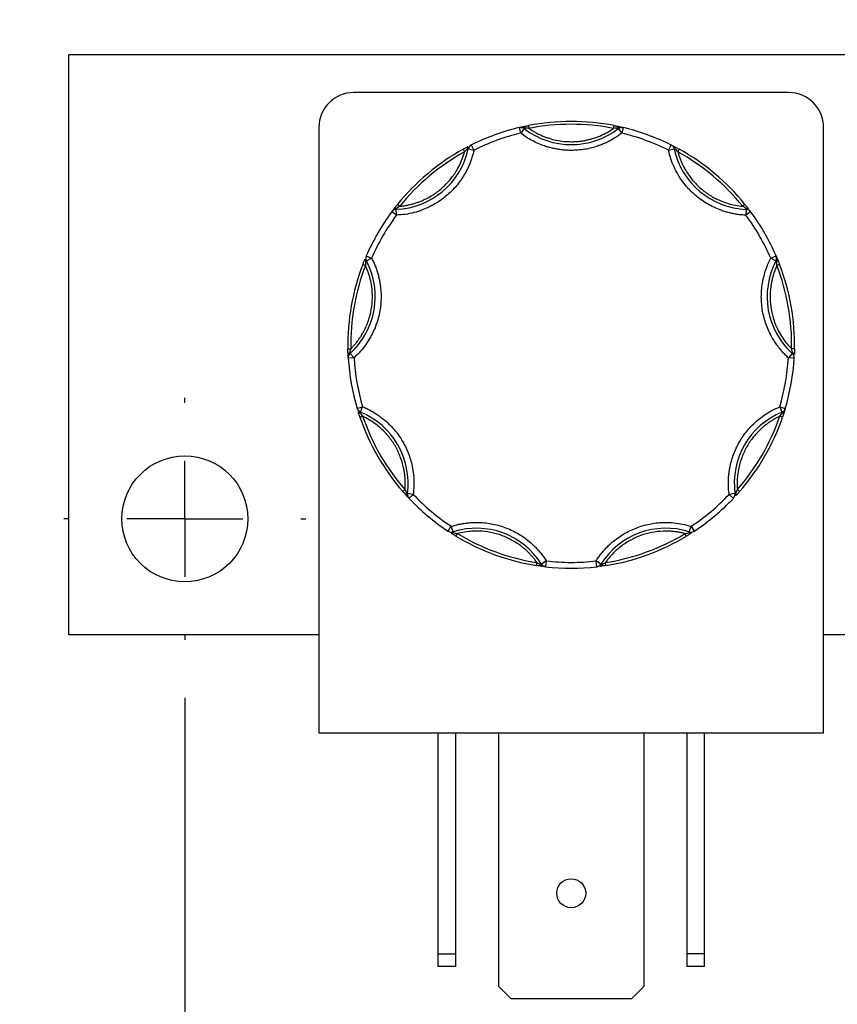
# Model space of a CAD drawing. Header units: inches. Extents: x 0.5 to 21.5, y 0.5 to 16.5.
# Tile 8 of 17: x 4.3 to 5.7, y 13.3 to 15. Entities that reach past the tile are written whole.
import ezdxf

# ---------------------------------------------------------------- set-up
doc = ezdxf.new("R2010")
doc.units = ezdxf.units.IN
doc.header["$LTSCALE"] = 2
doc.header["$MEASUREMENT"] = 0
doc.linetypes.add('SLD-Center', pattern=[0.75, 0.6, -0.05, 0.05, -0.05])
doc.linetypes.add('SLD-Solid', pattern=[0])
doc.layers.add('CENTER', color=40, linetype='SLD-Center')
doc.layers.add('DIMENSIONS', color=140, linetype='SLD-Solid', lineweight=25)
doc.styles.add('SLDTEXTSTYLE0', font='TXT', dxfattribs={"width": 0.7})
doc.dimstyles.new('SLDDIMSTYLE1', dxfattribs={"dimtxt": 0.169922, "dimasz": 0.26, "dimexe": 0, "dimexo": 0.0625, "dimgap": 0.04248, "dimtad": 0, "dimtih": 1, "dimtoh": 1, "dimrnd": 1e-09, "dimzin": 12, "dimdsep": 46, "dimtxsty": 'SLDTEXTSTYLE0', "dimsah": 1, "dimcen": 0.09, "dimadec": 0, "dimazin": 3, "dimtfac": 1, "dimtofl": 0, "dimtmove": 0, "dimatfit": 3, "dimfxl": 0, "dimfrac": 2, "dimtolj": 1, "dimtzin": 12, "dimarcsym": 0})
doc.dimstyles.new('SLDDIMSTYLE2', dxfattribs={"dimtxt": 0.169922, "dimasz": 0.26, "dimexe": 0, "dimexo": 0.0625, "dimgap": 0.04248, "dimtad": 0, "dimtih": 1, "dimtoh": 1, "dimrnd": 1e-09, "dimzin": 0, "dimdsep": 46, "dimtxsty": 'SLDTEXTSTYLE0', "dimsah": 1, "dimcen": 0.09, "dimadec": 0, "dimazin": 0, "dimtfac": 1, "dimtmove": 0, "dimatfit": 0, "dimfxl": 0, "dimfrac": 2, "dimtolj": 1, "dimtzin": 12, "dimarcsym": 0})

# ---------------------------------------------------------------- blocks, each defined once
blk = doc.blocks.new('_D_13')
at = {"layer": 'DIMENSIONS'}
for p, q in [((4.5628, 13.8493), (4.5628, 12.391)), ((7.7878, 13.8493), (7.7878, 12.391)), ((4.5628, 12.641), (5.7076, 12.641)), ((5.9379, 12.641), (5.8809, 12.641)), ((5.8809, 12.641), (5.8809, 12.3709)), ((6.4429, 12.641), (6.4999, 12.641)), ((6.4999, 12.641), (6.4999, 12.3709)), ((7.7878, 12.641), (6.6731, 12.641)), ((5.8809, 12.3709), (5.9379, 12.3709)), ((6.4999, 12.3709), (6.4429, 12.3709))]:
    blk.add_line(p, q, dxfattribs=at)
for points in [[(4.5628, 12.641), (4.8228, 12.601), (4.8228, 12.681)], [(7.7878, 12.641), (7.5278, 12.681), (7.5278, 12.601)]]:
    blk.add_solid(points, dxfattribs=at)
at = {"layer": 'DIMENSIONS', "char_height": 0.16667, "attachment_point": 1, "style": 'SLDTEXTSTYLE0'}
for s, insert in [('3.23', (5.9379, 12.8939)), ('81.9', (5.9379, 12.5858))]:
    blk.add_mtext(s, dxfattribs=dict(at, insert=insert))
blk = doc.blocks.new('_D_14')
at = {"layer": 'DIMENSIONS'}
for p, q in [((2.6215, 14.7623), (2.5644, 14.7623)), ((2.5644, 14.7623), (2.5644, 14.4922)), ((2.9851, 14.7623), (3.0421, 14.7623)), ((3.0421, 14.7623), (3.0421, 14.4922)), ((3.2915, 14.7623), (3.7915, 14.7623)), ((3.7915, 14.7623), (3.7915, 14.1578)), ((2.5644, 14.4922), (2.6215, 14.4922)), ((3.0421, 14.4922), (2.9851, 14.4922)), ((4.2543, 14.1578), (3.5415, 14.1578)), ((4.2628, 13.9578), (3.5415, 13.9578)), ((3.7915, 13.9578), (3.7915, 13.4578))]:
    blk.add_line(p, q, dxfattribs=at)
for points in [[(3.7915, 14.1578), (3.8315, 14.4178), (3.7515, 14.4178)], [(3.7915, 13.9578), (3.7515, 13.6978), (3.8315, 13.6978)]]:
    blk.add_solid(points, dxfattribs=at)
at = {"layer": 'DIMENSIONS', "char_height": 0.16667, "attachment_point": 1, "style": 'SLDTEXTSTYLE0'}
for s, insert in [('0.20', (2.5508, 15.0152)), ('5.1', (2.6215, 14.7071))]:
    blk.add_mtext(s, dxfattribs=dict(at, insert=insert))
blk = doc.blocks.new('SW_CENTERMARKSYMBOL_5')
at = {"layer": 'CENTER', "color": 0}
for p, q in [((0, 0.2), (0, 0.2085)), ((0, 0), (0, 0.1)), ((-0.2, 0), (-0.2085, 0)), ((0, 0), (-0.1, 0)), ((0, 0), (0, -0.1)), ((0, 0), (0.1, 0)), ((0.2, 0), (0.2085, 0)), ((0, -0.2), (0, -0.2085))]:
    blk.add_line(p, q, dxfattribs=at)

msp = doc.modelspace()

# ---------------------------------------------------------------- linework, layer by layer
for p, q in [((4.3628, 13.9578), (4.3628, 14.9578)), ((7.9848, 14.9578), (4.3628, 14.9578)), ((5.6038, 14.8925), (4.8538, 14.8925)), ((5.1549, 14.8357), (5.1559, 14.8308)), ((5.3018, 14.8308), (5.3027, 14.8357)), ((4.7938, 14.8325), (4.7938, 13.7885)), ((5.1417, 14.8226), (5.1394, 14.8323)), ((5.1478, 14.8305), (5.1417, 14.8226)), ((5.1487, 14.8316), (5.1478, 14.8305)), ((5.3098, 14.8305), (5.3089, 14.8316)), ((5.3098, 14.8305), (5.3159, 14.8226)), ((5.3183, 14.8323), (5.3159, 14.8226)), ((5.6638, 13.7885), (5.6638, 14.8325)), ((5.0566, 14.8022), (5.0611, 14.7933)), ((5.3965, 14.7932), (5.401, 14.8022)), ((5.0426, 14.7948), (5.045, 14.7904)), ((5.0513, 14.7954), (5.0499, 14.7957)), ((5.0513, 14.7954), (5.0611, 14.7933)), ((5.3965, 14.7932), (5.4063, 14.7954)), ((5.4077, 14.7957), (5.4063, 14.7954)), ((5.4151, 14.7948), (5.4126, 14.7904)), ((4.9293, 14.6998), (4.9332, 14.6967)), ((5.5283, 14.6997), (5.5244, 14.6966)), ((4.9276, 14.6813), (4.9196, 14.6872)), ((4.9271, 14.6927), (4.9272, 14.6913)), ((4.9276, 14.6813), (4.9272, 14.6913)), ((5.5304, 14.6912), (5.53, 14.6812)), ((5.538, 14.6872), (5.53, 14.6812)), ((5.5304, 14.6912), (5.5304, 14.6926)), ((4.8695, 14.5963), (4.8742, 14.5945)), ((4.8759, 14.6024), (4.8746, 14.6017)), ((4.8755, 14.611), (4.8847, 14.607)), ((4.8759, 14.6024), (4.8847, 14.607)), ((5.5729, 14.6069), (5.582, 14.6109)), ((5.5729, 14.6069), (5.5817, 14.6023)), ((5.583, 14.6016), (5.5817, 14.6023)), ((5.588, 14.5962), (5.5834, 14.5944)), ((4.8438, 14.4507), (4.8488, 14.4508)), ((4.8467, 14.4439), (4.8477, 14.4428)), ((4.8544, 14.4354), (4.8477, 14.4428)), ((5.6098, 14.4427), (5.6031, 14.4353)), ((5.6137, 14.4506), (5.6087, 14.4507)), ((5.6098, 14.4427), (5.6108, 14.4438)), ((4.8544, 14.4354), (4.8445, 14.4348)), ((5.6131, 14.4347), (5.6031, 14.4353)), ((4.8597, 14.3481), (4.8693, 14.351)), ((4.8655, 14.3417), (4.865, 14.3404)), ((4.8655, 14.3417), (4.8693, 14.351)), ((5.5882, 14.3509), (5.5978, 14.348)), ((5.5882, 14.3509), (5.592, 14.3416)), ((5.5925, 14.3403), (5.592, 14.3416)), ((4.8646, 14.333), (4.8693, 14.3346)), ((5.5929, 14.3329), (5.5882, 14.3345)), ((4.9385, 14.2049), (4.9422, 14.2082)), ((5.519, 14.2049), (5.5152, 14.2082)), ((4.9451, 14.2016), (4.9465, 14.2014)), ((4.9564, 14.2), (4.9465, 14.2014)), ((4.9564, 14.2), (4.9492, 14.1932)), ((5.511, 14.2013), (5.501, 14.2)), ((5.5083, 14.1931), (5.501, 14.2)), ((5.511, 14.2013), (5.5124, 14.2015)), ((5.0166, 14.1366), (5.0221, 14.1449)), ((5.0251, 14.1354), (5.0221, 14.1449)), ((5.4323, 14.1353), (5.4354, 14.1449)), ((5.4354, 14.1449), (5.4409, 14.1365)), ((5.0251, 14.1354), (5.0256, 14.134)), ((5.03, 14.1281), (5.0326, 14.1324)), ((5.4274, 14.128), (5.4248, 14.1323)), ((5.4319, 14.134), (5.4323, 14.1353)), ((5.1689, 14.0775), (5.1697, 14.0824)), ((5.1762, 14.0792), (5.1774, 14.0799)), ((5.1858, 14.0853), (5.1774, 14.0799)), ((5.1858, 14.0853), (5.1847, 14.0754)), ((5.2727, 14.0753), (5.2716, 14.0853)), ((5.2801, 14.0799), (5.2716, 14.0853)), ((5.2801, 14.0799), (5.2813, 14.0792)), ((5.2885, 14.0775), (5.2877, 14.0824)), ((4.7938, 13.9578), (4.3628, 13.9578)), ((5.7388, 13.9578), (5.6638, 13.9578)), ((5.6638, 13.7885), (4.7938, 13.7885)), ((4.9988, 13.7885), (4.9988, 13.4078)), ((5.0298, 13.4078), (5.0298, 13.7885)), ((5.1038, 13.3518), (5.1038, 13.7885)), ((5.3538, 13.7885), (5.3538, 13.3518)), ((5.4278, 13.7885), (5.4278, 13.4078)), ((5.4588, 13.4078), (5.4588, 13.7885)), ((4.9988, 13.4078), (5.0298, 13.4078)), ((4.9988, 13.4078), (4.9988, 13.3865)), ((5.0298, 13.3865), (5.0298, 13.4078)), ((5.4588, 13.4078), (5.4278, 13.4078)), ((5.4278, 13.4078), (5.4278, 13.3865)), ((5.4588, 13.3865), (5.4588, 13.4078)), ((5.0298, 13.3865), (4.9988, 13.3865)), ((5.4588, 13.3865), (5.4278, 13.3865)), ((5.125, 13.3305), (5.1038, 13.3518)), ((5.3538, 13.3518), (5.3326, 13.3305)), ((5.3326, 13.3305), (5.125, 13.3305))]:
    msp.add_line(p, q)
for centre, radius in [((4.5628, 14.1578), 0.1085), ((5.2288, 13.5125), 0.025)]:
    msp.add_circle(centre, radius)
for centre, radius, start, end in [((4.8538, 14.8325), 0.06, 90, 180), ((5.6038, 14.8325), 0.06, 0, 90), ((5.1456, 14.8304), 0.00332, 22.0762, 93.1049), ((5.2288, 14.4578), 0.385, 78.9254, 101.0615), ((5.312, 14.8304), 0.00332, 86.882, 157.9108), ((5.2288, 14.4578), 0.385, 103.4282, 116.5587), ((5.1417, 14.8226), 0.01, 89.9935, 103.4282), ((5.1417, 14.8226), 0.01, 52.3016, 89.9935), ((5.2288, 14.9353), 0.1325, 232.3016, 307.6853), ((5.3159, 14.8226), 0.01, 89.9935, 127.6853), ((5.3159, 14.8226), 0.01, 76.5587, 89.9935), ((5.2288, 14.4578), 0.385, 63.4282, 76.5587), ((5.0531, 14.7967), 0.00332, 126.882, 197.9108), ((5.0611, 14.7933), 0.01, 116.5587, 167.6853), ((5.3965, 14.7932), 0.01, 12.3016, 63.4282), ((5.4045, 14.7967), 0.00332, 342.0762, 53.1049), ((4.9219, 14.8237), 0.1325, 272.3016, 347.6853), ((5.2288, 14.4578), 0.385, 118.9254, 141.0615), ((5.5357, 14.8236), 0.1325, 192.3016, 267.6853), ((5.2288, 14.4578), 0.385, 38.9254, 61.0615), ((5.2288, 14.4578), 0.385, 143.4282, 156.5587), ((4.9276, 14.6813), 0.01, 92.3016, 143.4282), ((4.9256, 14.6898), 0.00332, 62.0762, 133.1049), ((5.532, 14.6897), 0.00332, 46.882, 117.9108), ((5.53, 14.6812), 0.01, 36.5587, 87.6853), ((5.2288, 14.4578), 0.385, 23.4282, 36.5587), ((5.2288, 14.4578), 0.385, 158.9254, 181.0615), ((4.7585, 14.5408), 0.1325, 312.3016, 27.6853), ((4.8763, 14.6045), 0.00332, 166.882, 237.9108), ((4.8847, 14.607), 0.01, 156.5587, 207.6853), ((5.699, 14.5407), 0.1325, 152.3016, 227.6853), ((5.5729, 14.6069), 0.01, 332.3016, 23.4282), ((5.5812, 14.6044), 0.00332, 302.0762, 13.1049), ((5.2288, 14.4578), 0.385, 358.9254, 21.0615), ((4.8474, 14.4406), 0.00332, 102.0762, 173.1049), ((4.8544, 14.4354), 0.01, 132.3016, 183.4282), ((5.6031, 14.4353), 0.01, 356.5587, 47.6853), ((5.6101, 14.4405), 0.00332, 6.882, 77.9108), ((5.2288, 14.4578), 0.385, 183.4282, 196.5587), ((5.2288, 14.4578), 0.385, 343.4282, 356.5587), ((4.8693, 14.351), 0.01, 196.5587, 247.6853), ((4.8645, 14.3437), 0.00332, 206.882, 277.9108), ((4.8152, 14.2191), 0.1325, 352.3016, 67.6853), ((5.6423, 14.219), 0.1325, 112.3016, 187.6853), ((5.5882, 14.3509), 0.01, 292.3016, 343.4282), ((5.593, 14.3436), 0.00332, 262.0762, 333.1049), ((5.2288, 14.4578), 0.385, 198.9254, 221.0615), ((5.2288, 14.4578), 0.385, 318.9254, 341.0615), ((4.9477, 14.1995), 0.00332, 142.0762, 213.1049), ((4.9564, 14.2), 0.01, 172.3016, 223.4282), ((5.2288, 14.4578), 0.385, 223.4282, 236.5587), ((5.2288, 14.4578), 0.385, 303.4282, 316.5587), ((5.501, 14.2), 0.01, 316.5587, 7.6853), ((5.5098, 14.1995), 0.00332, 326.882, 37.9108), ((5.0654, 14.0091), 0.1325, 32.3016, 107.6853), ((5.392, 14.0091), 0.1325, 72.3016, 147.6853), ((5.0221, 14.1449), 0.01, 236.5587, 269.9935), ((5.0231, 14.1362), 0.00332, 246.882, 317.9108), ((5.0221, 14.1449), 0.01, 269.9935, 287.6853), ((5.2288, 14.4578), 0.385, 238.9254, 261.0615), ((5.2288, 14.4578), 0.385, 278.9254, 301.0615), ((5.4343, 14.1362), 0.00332, 222.0762, 293.1049), ((5.4354, 14.1449), 0.01, 252.3016, 269.9935), ((5.4354, 14.1449), 0.01, 269.9935, 303.4282), ((5.1795, 14.0793), 0.00332, 182.0762, 253.1049), ((5.1858, 14.0853), 0.01, 212.3016, 263.4282), ((5.2288, 14.4578), 0.385, 263.4282, 276.5587), ((5.2716, 14.0853), 0.01, 276.5587, 327.6853), ((5.278, 14.0793), 0.00332, 286.882, 357.9108)]:
    msp.add_arc(centre, radius, start, end)
for points, knots in [([(5.1394, 14.8323), (5.1399, 14.8324), (5.1408, 14.8326), (5.1422, 14.833), (5.1437, 14.8333), (5.1449, 14.8336), (5.1454, 14.8337)], [0, 0, 0, 0, 0.291242, 0.500217, 0.762096, 1, 1, 1, 1]), ([(5.1454, 14.8337), (5.1459, 14.8338), (5.147, 14.834), (5.1488, 14.8344), (5.1507, 14.8348), (5.1527, 14.8352), (5.1542, 14.8355), (5.1549, 14.8357)], [0, 0, 0, 0, 0.188808, 0.379511, 0.575987, 0.781785, 1, 1, 1, 1]), ([(5.3027, 14.8357), (5.3036, 14.8355), (5.3054, 14.8351), (5.3079, 14.8346), (5.3102, 14.8341), (5.3115, 14.8338), (5.3122, 14.8337)], [0, 0, 0, 0, 0.270747, 0.52324, 0.763872, 1, 1, 1, 1]), ([(5.3122, 14.8337), (5.3128, 14.8336), (5.3139, 14.8333), (5.3154, 14.833), (5.3168, 14.8326), (5.3177, 14.8324), (5.3183, 14.8323)], [0, 0, 0, 0, 0.236129, 0.498993, 0.712542, 1, 1, 1, 1]), ([(5.2288, 14.7928), (5.2262, 14.7929), (5.221, 14.793), (5.2132, 14.7936), (5.2055, 14.7947), (5.1978, 14.7962), (5.1902, 14.7981), (5.1815, 14.8008), (5.1718, 14.8046), (5.1612, 14.8097), (5.1511, 14.8156), (5.1448, 14.8203), (5.1417, 14.8226)], [0, 0, 0, 0, 0.0837287, 0.1669656, 0.249962, 0.332971, 0.4162458, 0.5000372, 0.6254126, 0.749962, 0.8745399, 1, 1, 1, 1]), ([(5.1422, 14.8325), (5.1428, 14.8325), (5.145, 14.8328), (5.1472, 14.8321), (5.1487, 14.8316)], [0, 0, 0, 0, 0.286564, 1, 1, 1, 1]), ([(5.1559, 14.8308), (5.1577, 14.8296), (5.1612, 14.8271), (5.1668, 14.8239), (5.1725, 14.8209), (5.1784, 14.8182), (5.1844, 14.8158), (5.1926, 14.813), (5.203, 14.8102), (5.2159, 14.8082), (5.2245, 14.808), (5.2288, 14.8078)], [0, 0, 0, 0, 0.083669, 0.16692, 0.249971, 0.333036, 0.416334, 0.500079, 0.666948, 0.833009, 1, 1, 1, 1]), ([(5.2288, 14.8078), (5.231, 14.8079), (5.2353, 14.8079), (5.2417, 14.8084), (5.2482, 14.8092), (5.2545, 14.8104), (5.2608, 14.8119), (5.2691, 14.8142), (5.2793, 14.818), (5.2909, 14.8237), (5.2981, 14.8284), (5.3018, 14.8308)], [0, 0, 0, 0, 0.083669, 0.16692, 0.249971, 0.333036, 0.416334, 0.500079, 0.666948, 0.833009, 1, 1, 1, 1]), ([(5.3159, 14.8226), (5.3138, 14.821), (5.3097, 14.8179), (5.3031, 14.8136), (5.2963, 14.8097), (5.2894, 14.8062), (5.2822, 14.8031), (5.2736, 14.7999), (5.2636, 14.797), (5.2522, 14.7946), (5.2405, 14.7931), (5.2327, 14.7929), (5.2288, 14.7928)], [0, 0, 0, 0, 0.083729, 0.166966, 0.249962, 0.332971, 0.416246, 0.500037, 0.625413, 0.749962, 0.87454, 1, 1, 1, 1]), ([(5.3089, 14.8316), (5.3105, 14.8321), (5.3126, 14.8327), (5.3148, 14.8325), (5.3154, 14.8325)], [0, 0, 0, 0, 0.713331, 1, 1, 1, 1]), ([(5.0426, 14.7948), (5.0434, 14.7952), (5.0449, 14.7961), (5.0472, 14.7973), (5.0493, 14.7984), (5.0505, 14.7991), (5.0511, 14.7994)], [0, 0, 0, 0, 0.270747, 0.52324, 0.763872, 1, 1, 1, 1]), ([(5.401, 14.8022), (5.4015, 14.8019), (5.4023, 14.8015), (5.4036, 14.8008), (5.4049, 14.8002), (5.406, 14.7996), (5.4065, 14.7993)], [0, 0, 0, 0, 0.2912416, 0.5002174, 0.7620959, 1, 1, 1, 1]), ([(5.4065, 14.7993), (5.407, 14.7991), (5.4079, 14.7986), (5.4095, 14.7977), (5.4113, 14.7968), (5.4131, 14.7958), (5.4144, 14.7951), (5.4151, 14.7948)], [0, 0, 0, 0, 0.188808, 0.379511, 0.575987, 0.781785, 1, 1, 1, 1]), ([(5.0611, 14.7933), (5.0605, 14.7908), (5.0594, 14.7858), (5.0571, 14.7786), (5.0546, 14.7715), (5.0516, 14.7645), (5.0483, 14.7577), (5.0419, 14.7462), (5.0311, 14.731), (5.0139, 14.714), (4.9942, 14.7), (4.975, 14.6909), (4.9577, 14.6854), (4.9428, 14.6823), (4.9327, 14.6816), (4.9276, 14.6813)], [0, 0, 0, 0, 0.040712, 0.081199, 0.121575, 0.161957, 0.202462, 0.243205, 0.371568, 0.500042, 0.628406, 0.75688, 0.838051, 0.918781, 1, 1, 1, 1]), ([(4.9332, 14.6967), (4.9353, 14.6969), (4.9395, 14.6973), (4.9457, 14.6983), (4.9519, 14.6997), (4.958, 14.7013), (4.964, 14.7033), (4.9741, 14.7071), (4.9879, 14.714), (5.0041, 14.7256), (5.0184, 14.7395), (5.0288, 14.7536), (5.0362, 14.7667), (5.0413, 14.7783), (5.0438, 14.7864), (5.045, 14.7904)], [0, 0, 0, 0, 0.040848, 0.081503, 0.122064, 0.162633, 0.203311, 0.244196, 0.372048, 0.500037, 0.627888, 0.755877, 0.837356, 0.918461, 1, 1, 1, 1]), ([(5.53, 14.6812), (5.5274, 14.6813), (5.5224, 14.6816), (5.5148, 14.6825), (5.5074, 14.6838), (5.5, 14.6856), (5.4927, 14.6877), (5.4803, 14.692), (5.4634, 14.7), (5.4437, 14.7139), (5.4265, 14.7309), (5.4142, 14.7482), (5.4058, 14.7643), (5.4002, 14.7785), (5.3977, 14.7883), (5.3965, 14.7932)], [0, 0, 0, 0, 0.040712, 0.081199, 0.121575, 0.161957, 0.202462, 0.243205, 0.371568, 0.500042, 0.628406, 0.75688, 0.838051, 0.918781, 1, 1, 1, 1]), ([(5.4126, 14.7904), (5.4132, 14.7883), (5.4144, 14.7843), (5.4165, 14.7783), (5.4189, 14.7725), (5.4215, 14.7668), (5.4245, 14.7612), (5.43, 14.7519), (5.4392, 14.7395), (5.4534, 14.7255), (5.4696, 14.7139), (5.4853, 14.7061), (5.4995, 14.7011), (5.5118, 14.6981), (5.5202, 14.6971), (5.5244, 14.6966)], [0, 0, 0, 0, 0.040848, 0.081503, 0.122064, 0.162633, 0.203311, 0.244196, 0.372048, 0.500037, 0.627888, 0.755877, 0.837356, 0.918461, 1, 1, 1, 1]), ([(4.9233, 14.6922), (4.9236, 14.6926), (4.9243, 14.6935), (4.9254, 14.6949), (4.9266, 14.6964), (4.9279, 14.6981), (4.9288, 14.6992), (4.9293, 14.6998)], [0, 0, 0, 0, 0.188808, 0.379511, 0.575987, 0.781785, 1, 1, 1, 1]), ([(5.5283, 14.6997), (5.5289, 14.699), (5.53, 14.6976), (5.5316, 14.6956), (5.533, 14.6937), (5.5339, 14.6927), (5.5343, 14.6921)], [0, 0, 0, 0, 0.270747, 0.52324, 0.763872, 1, 1, 1, 1]), ([(4.9196, 14.6872), (4.9199, 14.6877), (4.9204, 14.6884), (4.9213, 14.6896), (4.9222, 14.6908), (4.923, 14.6917), (4.9233, 14.6922)], [0, 0, 0, 0, 0.2912416, 0.5002174, 0.7620959, 1, 1, 1, 1]), ([(4.8847, 14.607), (4.8859, 14.6047), (4.8882, 14.6002), (4.8911, 14.5932), (4.8937, 14.5861), (4.8959, 14.5789), (4.8978, 14.5715), (4.9002, 14.5586), (4.9017, 14.54), (4.8995, 14.5159), (4.8934, 14.4926), (4.8845, 14.4733), (4.8748, 14.4579), (4.8654, 14.446), (4.8581, 14.4389), (4.8544, 14.4354)], [0, 0, 0, 0, 0.040712, 0.081199, 0.121575, 0.161957, 0.202462, 0.243205, 0.371568, 0.500042, 0.628406, 0.75688, 0.838051, 0.918781, 1, 1, 1, 1]), ([(4.8695, 14.5963), (4.8699, 14.5971), (4.8705, 14.5988), (4.8715, 14.6012), (4.8723, 14.6034), (4.8729, 14.6046), (4.8731, 14.6053)], [0, 0, 0, 0, 0.2707474, 0.5232404, 0.7638719, 1, 1, 1, 1]), ([(5.6031, 14.4353), (5.6012, 14.4371), (5.5975, 14.4405), (5.5924, 14.4461), (5.5875, 14.4519), (5.5829, 14.4579), (5.5787, 14.4642), (5.572, 14.4755), (5.5642, 14.4925), (5.558, 14.5158), (5.5558, 14.5399), (5.5575, 14.5611), (5.5614, 14.5788), (5.5662, 14.5933), (5.5706, 14.6024), (5.5729, 14.6069)], [0, 0, 0, 0, 0.040712, 0.081199, 0.121575, 0.161957, 0.202462, 0.243205, 0.371568, 0.500042, 0.628406, 0.75688, 0.838051, 0.918781, 1, 1, 1, 1]), ([(5.582, 14.6109), (5.5822, 14.6104), (5.5826, 14.6096), (5.5832, 14.6082), (5.5838, 14.6068), (5.5842, 14.6057), (5.5845, 14.6052)], [0, 0, 0, 0, 0.2912416, 0.5002174, 0.7620959, 1, 1, 1, 1]), ([(5.5845, 14.6052), (5.5847, 14.6047), (5.5851, 14.6037), (5.5857, 14.602), (5.5865, 14.6002), (5.5872, 14.5982), (5.5878, 14.5969), (5.588, 14.5962)], [0, 0, 0, 0, 0.188808, 0.379511, 0.575987, 0.781785, 1, 1, 1, 1]), ([(4.8488, 14.4508), (4.8503, 14.4523), (4.8532, 14.4553), (4.8573, 14.4601), (4.8612, 14.4651), (4.8648, 14.4703), (4.8682, 14.4756), (4.8735, 14.4851), (4.8796, 14.4992), (4.8846, 14.5186), (4.8865, 14.5384), (4.8855, 14.5559), (4.8827, 14.5707), (4.8792, 14.5829), (4.8759, 14.5906), (4.8742, 14.5945)], [0, 0, 0, 0, 0.040848, 0.081503, 0.122064, 0.162633, 0.203311, 0.244196, 0.372048, 0.500037, 0.627888, 0.755877, 0.837356, 0.918461, 1, 1, 1, 1]), ([(5.5834, 14.5944), (5.5825, 14.5925), (5.5808, 14.5886), (5.5786, 14.5827), (5.5766, 14.5767), (5.575, 14.5706), (5.5737, 14.5644), (5.5719, 14.5537), (5.571, 14.5383), (5.573, 14.5185), (5.5779, 14.4992), (5.5849, 14.4831), (5.5926, 14.4701), (5.6, 14.4599), (5.6058, 14.4538), (5.6087, 14.4507)], [0, 0, 0, 0, 0.040848, 0.081503, 0.122064, 0.162633, 0.203311, 0.244196, 0.372048, 0.500037, 0.627888, 0.755877, 0.837356, 0.918461, 1, 1, 1, 1]), ([(4.8441, 14.441), (4.8441, 14.4416), (4.8441, 14.4426), (4.844, 14.4444), (4.8439, 14.4464), (4.8439, 14.4485), (4.8438, 14.4499), (4.8438, 14.4507)], [0, 0, 0, 0, 0.188808, 0.379511, 0.575987, 0.781785, 1, 1, 1, 1]), ([(5.6137, 14.4506), (5.6137, 14.4497), (5.6136, 14.4479), (5.6136, 14.4453), (5.6135, 14.443), (5.6134, 14.4416), (5.6134, 14.4409)], [0, 0, 0, 0, 0.270747, 0.52324, 0.763872, 1, 1, 1, 1]), ([(4.8445, 14.4348), (4.8444, 14.4353), (4.8444, 14.4363), (4.8443, 14.4377), (4.8442, 14.4392), (4.8442, 14.4404), (4.8441, 14.441)], [0, 0, 0, 0, 0.291242, 0.500217, 0.762096, 1, 1, 1, 1]), ([(4.8646, 14.333), (4.8643, 14.3338), (4.8637, 14.3355), (4.8629, 14.338), (4.8622, 14.3402), (4.8618, 14.3415), (4.8616, 14.3422)], [0, 0, 0, 0, 0.270747, 0.52324, 0.763872, 1, 1, 1, 1]), ([(4.8693, 14.351), (4.8717, 14.35), (4.8763, 14.348), (4.8831, 14.3445), (4.8897, 14.3407), (4.896, 14.3366), (4.9021, 14.3321), (4.9123, 14.3239), (4.9254, 14.3106), (4.9392, 14.2907), (4.9495, 14.2688), (4.9551, 14.2484), (4.9575, 14.2304), (4.958, 14.2152), (4.957, 14.2051), (4.9564, 14.2)], [0, 0, 0, 0, 0.040712, 0.081199, 0.121575, 0.161957, 0.202462, 0.243205, 0.371568, 0.500042, 0.628406, 0.75688, 0.838051, 0.918781, 1, 1, 1, 1]), ([(5.501, 14.2), (5.5007, 14.2025), (5.5001, 14.2075), (5.4997, 14.2151), (5.4997, 14.2227), (5.5001, 14.2303), (5.5009, 14.2378), (5.503, 14.2508), (5.508, 14.2688), (5.5183, 14.2906), (5.5321, 14.3105), (5.547, 14.3256), (5.5614, 14.3367), (5.5743, 14.3447), (5.5836, 14.3488), (5.5882, 14.3509)], [0, 0, 0, 0, 0.040712, 0.081199, 0.121575, 0.161957, 0.202462, 0.243205, 0.371568, 0.500042, 0.628406, 0.75688, 0.838051, 0.918781, 1, 1, 1, 1]), ([(5.596, 14.3421), (5.5958, 14.3416), (5.5955, 14.3405), (5.5949, 14.3388), (5.5943, 14.337), (5.5936, 14.335), (5.5932, 14.3336), (5.5929, 14.3329)], [0, 0, 0, 0, 0.188808, 0.379511, 0.575987, 0.781785, 1, 1, 1, 1]), ([(5.5978, 14.348), (5.5976, 14.3475), (5.5974, 14.3466), (5.5969, 14.3452), (5.5965, 14.3438), (5.5961, 14.3426), (5.596, 14.3421)], [0, 0, 0, 0, 0.291242, 0.500217, 0.762096, 1, 1, 1, 1]), ([(4.9422, 14.2082), (4.9424, 14.2103), (4.9427, 14.2145), (4.9428, 14.2209), (4.9425, 14.2272), (4.942, 14.2334), (4.9411, 14.2397), (4.9391, 14.2503), (4.9347, 14.2651), (4.9261, 14.2831), (4.9148, 14.2996), (4.9028, 14.3123), (4.8911, 14.3218), (4.8806, 14.3289), (4.8731, 14.3327), (4.8693, 14.3346)], [0, 0, 0, 0, 0.040848, 0.081503, 0.122064, 0.162633, 0.203311, 0.244196, 0.372048, 0.500037, 0.627888, 0.755877, 0.837356, 0.918461, 1, 1, 1, 1]), ([(5.5882, 14.3345), (5.5863, 14.3336), (5.5825, 14.3317), (5.577, 14.3286), (5.5717, 14.3253), (5.5665, 14.3216), (5.5615, 14.3178), (5.5533, 14.3107), (5.5427, 14.2995), (5.5314, 14.2831), (5.5228, 14.2651), (5.5178, 14.2483), (5.5154, 14.2334), (5.5145, 14.2208), (5.515, 14.2124), (5.5152, 14.2082)], [0, 0, 0, 0, 0.040848, 0.081503, 0.122064, 0.162633, 0.203311, 0.244196, 0.372048, 0.500037, 0.627888, 0.755877, 0.837356, 0.918461, 1, 1, 1, 1]), ([(4.9449, 14.1977), (4.9446, 14.1981), (4.9438, 14.1989), (4.9426, 14.2002), (4.9413, 14.2017), (4.9399, 14.2033), (4.939, 14.2044), (4.9385, 14.2049)], [0, 0, 0, 0, 0.188808, 0.379511, 0.575987, 0.781785, 1, 1, 1, 1]), ([(5.519, 14.2049), (5.5184, 14.2042), (5.5172, 14.2028), (5.5155, 14.2009), (5.5139, 14.1991), (5.513, 14.1981), (5.5125, 14.1977)], [0, 0, 0, 0, 0.270747, 0.52324, 0.763872, 1, 1, 1, 1]), ([(4.9492, 14.1932), (4.9488, 14.1936), (4.9482, 14.1942), (4.9472, 14.1953), (4.9461, 14.1964), (4.9453, 14.1973), (4.9449, 14.1977)], [0, 0, 0, 0, 0.291242, 0.500217, 0.762096, 1, 1, 1, 1]), ([(5.0221, 14.1449), (5.0245, 14.1456), (5.0294, 14.1471), (5.0368, 14.1488), (5.0443, 14.1501), (5.0518, 14.1511), (5.0594, 14.1516), (5.0725, 14.1518), (5.0911, 14.15), (5.1144, 14.1437), (5.1363, 14.1336), (5.1538, 14.1215), (5.1672, 14.1092), (5.1773, 14.0979), (5.183, 14.0895), (5.1858, 14.0853)], [0, 0, 0, 0, 0.040712, 0.081199, 0.121575, 0.161957, 0.202462, 0.243205, 0.371568, 0.500042, 0.628406, 0.75688, 0.838051, 0.918781, 1, 1, 1, 1]), ([(5.2716, 14.0853), (5.273, 14.0874), (5.2758, 14.0917), (5.2803, 14.0977), (5.2852, 14.1035), (5.2904, 14.1091), (5.2958, 14.1143), (5.3057, 14.1229), (5.3211, 14.1335), (5.3431, 14.1436), (5.3664, 14.15), (5.3875, 14.152), (5.4057, 14.1512), (5.4207, 14.149), (5.4305, 14.1463), (5.4354, 14.1449)], [0, 0, 0, 0, 0.040712, 0.081199, 0.121575, 0.161957, 0.202462, 0.243205, 0.371568, 0.500042, 0.628406, 0.75688, 0.838051, 0.918781, 1, 1, 1, 1]), ([(5.03, 14.1281), (5.0293, 14.1286), (5.0277, 14.1295), (5.0255, 14.1308), (5.0235, 14.1321), (5.0224, 14.1328), (5.0218, 14.1332)], [0, 0, 0, 0, 0.270747, 0.52324, 0.763872, 1, 1, 1, 1]), ([(5.1697, 14.0824), (5.1685, 14.0842), (5.166, 14.0876), (5.162, 14.0925), (5.1578, 14.0971), (5.1533, 14.1016), (5.1486, 14.1058), (5.1402, 14.1127), (5.1274, 14.1212), (5.1092, 14.1294), (5.09, 14.1348), (5.0726, 14.1368), (5.0575, 14.1366), (5.0449, 14.1353), (5.0367, 14.1333), (5.0326, 14.1324)], [0, 0, 0, 0, 0.040848, 0.081503, 0.122064, 0.162633, 0.203311, 0.244196, 0.372048, 0.500037, 0.627888, 0.755877, 0.837356, 0.918461, 1, 1, 1, 1]), ([(5.4248, 14.1323), (5.4228, 14.1328), (5.4187, 14.1339), (5.4125, 14.135), (5.4062, 14.1359), (5.3999, 14.1364), (5.3936, 14.1367), (5.3828, 14.1365), (5.3675, 14.1348), (5.3483, 14.1294), (5.3301, 14.1212), (5.3155, 14.1115), (5.3041, 14.1017), (5.2953, 14.0926), (5.2902, 14.0858), (5.2877, 14.0824)], [0, 0, 0, 0, 0.040848, 0.081503, 0.122064, 0.162633, 0.203311, 0.244196, 0.372048, 0.500037, 0.627888, 0.755877, 0.837356, 0.918461, 1, 1, 1, 1]), ([(5.4356, 14.1331), (5.4352, 14.1328), (5.4343, 14.1323), (5.4328, 14.1313), (5.4311, 14.1303), (5.4293, 14.1292), (5.4281, 14.1284), (5.4274, 14.128)], [0, 0, 0, 0, 0.188808, 0.379511, 0.575987, 0.781785, 1, 1, 1, 1]), ([(5.1785, 14.0761), (5.178, 14.0762), (5.1769, 14.0763), (5.1751, 14.0766), (5.1732, 14.0769), (5.1711, 14.0772), (5.1697, 14.0774), (5.1689, 14.0775)], [0, 0, 0, 0, 0.188808, 0.379511, 0.575987, 0.781785, 1, 1, 1, 1]), ([(5.1847, 14.0754), (5.1842, 14.0754), (5.1833, 14.0755), (5.1818, 14.0757), (5.1803, 14.0759), (5.1791, 14.076), (5.1785, 14.0761)], [0, 0, 0, 0, 0.2912416, 0.5002174, 0.7620959, 1, 1, 1, 1]), ([(5.2885, 14.0775), (5.2876, 14.0773), (5.2858, 14.0771), (5.2833, 14.0767), (5.2809, 14.0764), (5.2796, 14.0762), (5.2789, 14.0761)], [0, 0, 0, 0, 0.270747, 0.52324, 0.763872, 1, 1, 1, 1])]:
    msp.add_open_spline(points, degree=3, knots=knots)
for points in [[(5.3018, 14.8308), (5.2536, 14.8402), (5.204, 14.8402), (5.1559, 14.8308)], [(5.1417, 14.8226), (5.1138, 14.8159), (5.0867, 14.8061), (5.0611, 14.7933)], [(5.1559, 14.8308), (5.1532, 14.8311), (5.1506, 14.8314), (5.1487, 14.8316)], [(5.3089, 14.8316), (5.307, 14.8314), (5.3044, 14.8311), (5.3018, 14.8308)], [(5.3965, 14.7932), (5.3709, 14.806), (5.3438, 14.8159), (5.3159, 14.8226)], [(5.045, 14.7904), (5.002, 14.7667), (4.964, 14.7348), (4.9332, 14.6967)], [(5.0499, 14.7957), (5.0485, 14.7943), (5.0468, 14.7924), (5.045, 14.7904)], [(5.4126, 14.7904), (5.4108, 14.7923), (5.4091, 14.7942), (5.4077, 14.7957)], [(5.5244, 14.6966), (5.4935, 14.7348), (5.4556, 14.7666), (5.4126, 14.7904)], [(4.9276, 14.6813), (4.9105, 14.6582), (4.8961, 14.6333), (4.8847, 14.607)], [(4.9332, 14.6967), (4.931, 14.6952), (4.9288, 14.6938), (4.9271, 14.6927)], [(5.5304, 14.6926), (5.5288, 14.6937), (5.5266, 14.6952), (5.5244, 14.6966)], [(5.5729, 14.6069), (5.5614, 14.6332), (5.5471, 14.6582), (5.53, 14.6812)], [(4.8746, 14.6017), (4.8744, 14.5997), (4.8743, 14.5971), (4.8742, 14.5945)], [(5.5834, 14.5944), (5.5833, 14.597), (5.5831, 14.5996), (5.583, 14.6016)], [(4.8742, 14.5945), (4.8565, 14.5487), (4.8479, 14.4999), (4.8488, 14.4508)], [(5.6087, 14.4507), (5.6096, 14.4998), (5.601, 14.5486), (5.5834, 14.5944)], [(4.8488, 14.4508), (4.848, 14.4483), (4.8473, 14.4458), (4.8467, 14.4439)], [(5.6108, 14.4438), (5.6102, 14.4457), (5.6095, 14.4482), (5.6087, 14.4507)], [(4.8544, 14.4354), (4.8562, 14.4068), (4.8611, 14.3784), (4.8693, 14.351)], [(5.5882, 14.3509), (5.5964, 14.3784), (5.6014, 14.4067), (5.6031, 14.4353)], [(4.865, 14.3404), (4.8661, 14.3388), (4.8677, 14.3367), (4.8693, 14.3346)], [(4.8693, 14.3346), (4.8852, 14.2881), (4.91, 14.2452), (4.9422, 14.2082)], [(5.5152, 14.2082), (5.5475, 14.2452), (5.5723, 14.2881), (5.5882, 14.3345)], [(5.5882, 14.3345), (5.5898, 14.3366), (5.5914, 14.3387), (5.5925, 14.3403)], [(4.9422, 14.2082), (4.9433, 14.2058), (4.9443, 14.2034), (4.9451, 14.2016)], [(5.5124, 14.2015), (5.5132, 14.2033), (5.5142, 14.2057), (5.5152, 14.2082)], [(4.9564, 14.2), (4.9761, 14.1792), (4.9982, 14.1607), (5.0221, 14.1449)], [(5.4354, 14.1449), (5.4593, 14.1607), (5.4813, 14.1792), (5.501, 14.2)], [(5.0256, 14.134), (5.0246, 14.1341), (5.0234, 14.1342), (5.0221, 14.1344)], [(5.0256, 14.134), (5.0275, 14.1335), (5.03, 14.1329), (5.0326, 14.1324)], [(5.0326, 14.1324), (5.0747, 14.107), (5.1212, 14.0901), (5.1697, 14.0824)], [(5.2877, 14.0824), (5.3362, 14.09), (5.3828, 14.107), (5.4248, 14.1323)], [(5.4248, 14.1323), (5.4274, 14.1329), (5.43, 14.1335), (5.4319, 14.134)], [(5.4353, 14.1344), (5.4341, 14.1342), (5.4329, 14.1341), (5.4319, 14.134)], [(5.1697, 14.0824), (5.1721, 14.0812), (5.1744, 14.08), (5.1762, 14.0792)], [(5.1858, 14.0853), (5.2001, 14.0837), (5.2144, 14.0828), (5.2287, 14.0828)], [(5.2287, 14.0828), (5.2431, 14.0828), (5.2574, 14.0836), (5.2716, 14.0853)], [(5.2813, 14.0792), (5.283, 14.08), (5.2854, 14.0812), (5.2877, 14.0824)]]:
    msp.add_open_spline(points, degree=3)

# ---------------------------------------------------------------- block references
at = {"layer": 'CENTER'}
msp.add_blockref('SW_CENTERMARKSYMBOL_5', (4.5628, 14.1578), dxfattribs=at)

# ---------------------------------------------------------------- dimensions: what is measured, and where the dimension line sits
at = {"layer": 'DIMENSIONS'}
dim = msp.add_linear_dim(base=(3.7915, 13.9578), p1=(4.3543, 14.1578), p2=(4.3628, 13.9578), angle=90, dimstyle='SLDDIMSTYLE2', dxfattribs=at)
dim.commit()
dim.dimension.update_dxf_attribs({"geometry": '_D_14', "text_midpoint": (3.7915, 14.7623), "dimtype": 160})
dim = msp.add_linear_dim(base=(7.7877662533, 12.641010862), p1=(4.5627662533, 13.9493293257), p2=(7.7877662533, 13.9493293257), dimstyle='SLDDIMSTYLE1', dxfattribs=at)
dim.commit()
dim.dimension.update_dxf_attribs({"geometry": '_D_13', "text_midpoint": (6.1903943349, 12.641010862), "dimtype": 160})

doc.saveas('drawing.dxf')
